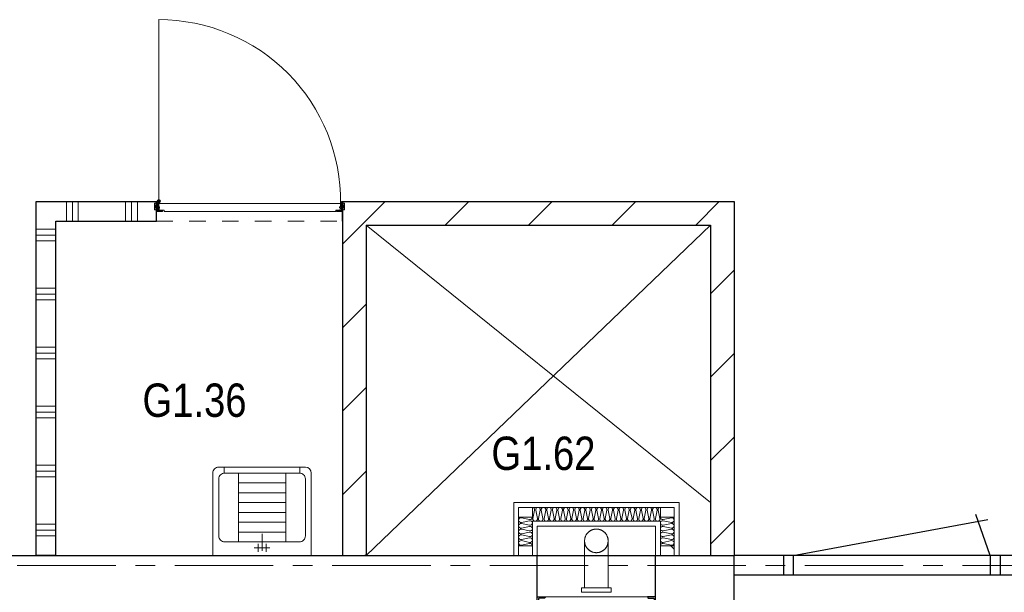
# Model space of a CAD drawing. Header units: millimetres. Extents: x 274611 to 749520, y 175257 to 298905.
# Tile 249 of 251: x 725967 to 730968, y 263132 to 266044. Entities that reach past the tile are written whole.
import ezdxf

# ---------------------------------------------------------------- set-up
doc = ezdxf.new("R2010")
doc.units = ezdxf.units.MM
doc.header["$LTSCALE"] = 400
doc.header["$PDMODE"] = 1
doc.header["$PDSIZE"] = 15
for name, pattern in [('CENTER', [2, 1.25, -0.25, 0.25, -0.25]), ('STYLE_01', [0.416641, 0.208282, -0.208359]), ('STYLE_02', [0.694427, 0.486069, -0.208359])]:
    doc.linetypes.add(name, pattern=pattern)
for name, color, linetype, lineweight in [('BA-blusmiddelen', 7, 'Continuous', 15), ('Binnenkozijnen', 140, 'Continuous', 15), ('leuning', 43, 'Continuous', 5), ('mat-afdichting', 9, 'Continuous', 5), ('mat-aluminium', 140, 'Continuous', 15), ('mat-beton (ihwg)', 5, 'Continuous', 25), ('mat-isolatie', 140, 'Continuous', 15), ('mat-kalkzandsteen', 5, 'Continuous', 25), ('mat-multiplex-hor', 140, 'Continuous', 15), ('mat-scheidingswand-horizontaal', 5, 'Continuous', 25), ('mat-scheidingswand-vertikaal', 5, 'Continuous', 25), ('mat-spuitwerk_marmo', 43, 'STYLE_02', 20), ('mat-staal', 5, 'Continuous', 25), ('None', 7, 'Continuous', 9), ('Ruimtenummers', 5, 'Continuous', 25)]:
    doc.layers.add(name, color=color, linetype=linetype, lineweight=lineweight)
doc.layers.add('stramien', color=1, linetype='CENTER')
doc.styles.add('Arial Narrow', font='ARIALN.TTF', dxfattribs={"height": 222.25})

# ---------------------------------------------------------------- blocks, each defined once
blk = doc.blocks.new('*X2499')
at = {"layer": 'None', "lineweight": 9}
for p, q in [((40701.1, 36882.7), (40809.7, 36991.3)), ((40701.1, 36458.4), (40821.1, 36578.4)), ((40701.1, 36034.2), (40821.1, 36154.2)), ((40701.1, 35609.9), (40821.1, 35729.9)), ((40815.4, 35300), (40821.1, 35305.6))]:
    blk.add_line(p, q, dxfattribs=at)
blk = doc.blocks.new('*X2500')
at = {"layer": 'None', "lineweight": 9}
blk.add_line((40800, 37098.9), (40800, 37100), dxfattribs=at)
blk = doc.blocks.new('*X2501')
at = {"layer": 'None', "lineweight": 9}
for p, q in [((39300, 37000), (39300, 37100)), ((39330, 37000), (39330, 37100)), ((39360, 37000), (39360, 37100)), ((39600, 37000), (39600, 37100)), ((39630, 37000), (39630, 37100)), ((39660, 37000), (39660, 37100))]:
    blk.add_line(p, q, dxfattribs=at)
blk = doc.blocks.new('*X2502')
at = {"layer": 'None', "lineweight": 9}
for p, q in [((40809.7, 36991.3), (40918.4, 37100)), ((41222.6, 36980), (41342.6, 37100)), ((41646.9, 36980), (41766.9, 37100)), ((42071.2, 36980), (42191.2, 37100)), ((42495.4, 36980), (42615.4, 37100))]:
    blk.add_line(p, q, dxfattribs=at)
blk = doc.blocks.new('*X2503')
at = {"layer": 'None', "lineweight": 9}
for p, q in [((42571.1, 36631.4), (42691.1, 36751.4)), ((42571.1, 36207.1), (42691.1, 36327.1)), ((42571.1, 35782.8), (42691.1, 35902.8)), ((42571.1, 35358.6), (42691.1, 35478.6))]:
    blk.add_line(p, q, dxfattribs=at)
blk = doc.blocks.new('*U2504')
at = {"layer": 'mat-kalkzandsteen', "color": 8, "lineweight": 5}
for p, q in [((40821.1, 36980), (42571.1, 35570)), ((42571.1, 36980), (40821.1, 35300))]:
    blk.add_line(p, q, dxfattribs=at)
blk = doc.blocks.new('53.1 kraan')
at = {"layer": 'None', "color": 43, "linetype": 'Continuous', "lineweight": 9}
for p, q in [((-40, 0), (0, 0)), ((-20, -20), (-20, 20)), ((0, 15), (0, -70)), ((0, 0), (40, 0)), ((20, -20), (20, 20))]:
    blk.add_line(p, q, dxfattribs=at)
at = {"layer": 'None', "color": 43, "linetype": 'Continuous', "lineweight": 25}
blk.add_point((0, 0), dxfattribs=at)
blk = doc.blocks.new('53.34-01 stortgoot')
at = {"layer": 'None', "color": 43, "linetype": 'Continuous', "lineweight": 9}
for p, q in [((0, -420), (0, 0)), ((0, 0), (500, 0)), ((500, 0), (500, -420)), ((30, -450), (470, -450)), ((58, -420), (58, -450)), ((442, -420), (442, -450))]:
    blk.add_line(p, q, dxfattribs=at)
at = {"layer": 'None', "color": 8, "linetype": 'Continuous', "lineweight": 5}
for p, q in [((130, -70), (130, -420)), ((370, -70), (370, -420)), ((130, -120), (370, -120)), ((130, -170), (370, -170)), ((130, -220), (370, -220)), ((130, -270), (370, -270)), ((130, -320), (370, -320)), ((130, -370), (370, -370))]:
    blk.add_line(p, q, dxfattribs=at)
at = {"layer": 'None', "color": 43, "linetype": 'Continuous', "lineweight": 9, "flags": 128}
blk.add_lwpolyline([(30, -100, -0.414214), (60, -70), (440, -70, -0.414214), (470, -100), (470, -390, -0.414214), (440, -420), (60, -420, -0.414214), (30, -390)], format="xyb", close=True, dxfattribs=at)
at = {"layer": 'None', "color": 43, "linetype": 'Continuous', "lineweight": 9}
for centre, start, end in [((30, -420), 180, 270), ((470, -420), 270, 0)]:
    blk.add_arc(centre, 30, start, end, dxfattribs=at)
at = {"layer": 'None', "color": 43, "linetype": 'Continuous', "lineweight": 25}
blk.add_point((0, 0), dxfattribs=at)
at = {"layer": 'None', "color": 43}
blk.add_blockref('53.1 kraan', (250, -40), dxfattribs=at)
blk = doc.blocks.new('*X2538')
at = {"layer": 'None', "lineweight": 9}
for p, q in [((39146.1, 36960), (39246.1, 36960)), ((39146.1, 36930), (39246.1, 36930)), ((39146.1, 36900), (39246.1, 36900)), ((39146.1, 36660), (39246.1, 36660)), ((39146.1, 36630), (39246.1, 36630)), ((39146.1, 36600), (39246.1, 36600)), ((39146.1, 36360), (39246.1, 36360)), ((39146.1, 36330), (39246.1, 36330)), ((39146.1, 36300), (39246.1, 36300)), ((39146.1, 36060), (39246.1, 36060)), ((39146.1, 36030), (39246.1, 36030)), ((39146.1, 36000), (39246.1, 36000)), ((39146.1, 35760), (39246.1, 35760)), ((39146.1, 35730), (39246.1, 35730)), ((39146.1, 35700), (39246.1, 35700)), ((39146.1, 35460), (39246.1, 35460)), ((39146.1, 35430), (39246.1, 35430)), ((39146.1, 35400), (39246.1, 35400))]:
    blk.add_line(p, q, dxfattribs=at)
blk = doc.blocks.new('*U2595')
at = {"layer": 'None', "color": 43, "linetype": 'Continuous', "lineweight": 9}
for p, q in [((39747.1, 37057.5), (39757.1, 37091.3)), ((39747.1, 37091.3), (39757.1, 37057.5))]:
    blk.add_line(p, q, dxfattribs=at)
blk.add_lwpolyline([(39747.1, 37091.3), (39757.1, 37091.3), (39757.1, 37057.5), (39747.1, 37057.5)], close=True, dxfattribs=at)
blk = doc.blocks.new('*X2596')
at = {"layer": 'None', "lineweight": 25}
blk.add_line((39757.1, 37070.1), (39761.1, 37074.1), dxfattribs=at)
blk = doc.blocks.new('*U2597')
at = {"layer": 'None', "color": 43, "linetype": 'Continuous', "lineweight": 9}
for p, q in [((40711.1, 37057.5), (40701.1, 37092.3)), ((40711.1, 37092.3), (40701.1, 37057.5))]:
    blk.add_line(p, q, dxfattribs=at)
blk.add_lwpolyline([(40701.1, 37092.3), (40711.1, 37092.3), (40711.1, 37057.5), (40701.1, 37057.5)], close=True, dxfattribs=at)
blk = doc.blocks.new('*U2598')
at = {"layer": 'mat-afdichting', "lineweight": 5}
for points in [[(39782.1, 37053.9), (39770.1, 37053.9), (39770.1, 37056.1), (39782.1, 37056.1)], [(40676.1, 37053.9), (40688.1, 37053.9), (40688.1, 37056.1), (40676.1, 37056.1)]]:
    blk.add_lwpolyline(points, close=True, dxfattribs=at)
at = {"layer": 'mat-aluminium', "lineweight": 15}
blk.add_lwpolyline([(40697.1, 37070.4), (40701.1, 37070.4), (40701.1, 37085.4), (40697.1, 37085.4)], close=True, dxfattribs=at)
at = {"layer": 'mat-multiplex-hor', "lineweight": 15, "flags": 128}
for points in [[(40685.1, 37071.4), (40691.1, 37071.4), (40692, 37089.9), (39766.1, 37089.9), (39767.3, 37071.4), (39774.8, 37071.4)], [(39774.8, 37068.4), (39767.5, 37068.4), (39768.3, 37056.1), (39796.2, 37056.1), (39796.2, 37049.9), (40668.1, 37049.9), (40668.1, 37056.1), (40690.3, 37056.1), (40690.9, 37068.4), (40685.1, 37068.4)]]:
    blk.add_lwpolyline(points, dxfattribs=at)
at = {"layer": 'mat-spuitwerk_marmo', "lineweight": 20}
blk.add_circle((39769.1, 37102.2), 4, dxfattribs=at)
at = {"layer": 'mat-staal', "lineweight": 5, "flags": 128}
for points in [[(39762.1, 37049.9, -0.414214), (39757.1, 37054.9), (39757.1, 37098.3), (39757.1, 37100), (39761.1, 37100), (39761.1, 37098.3), (39761.1, 37054.9), (39761.1, 37054.9, 0.414214), (39762.1, 37053.9), (39787.1, 37053.9), (39787.1, 37049.9)], [(40696.1, 37049.9, 0.414214), (40701.1, 37054.9), (40701.1, 37098.3), (40701.1, 37100), (40697.1, 37100), (40697.1, 37098.3), (40697.1, 37054.9), (40697.1, 37054.9, -0.414214), (40696.1, 37053.9), (40671.1, 37053.9), (40671.1, 37049.9)]]:
    blk.add_lwpolyline(points, format="xyb", close=True, dxfattribs=at)
at = {"layer": 'None', "color": 43, "linetype": 'Continuous', "lineweight": 9}
blk.add_line((39769.1, 37102.2), (39769.1, 38024.8), dxfattribs=at)
for points in [[(39763.6, 37056.2), (39761.1, 37056.2), (39761.1, 37103.3), (39763.6, 37103.3)], [(39774.1, 37099.7), (39776, 37098.1), (39768.6, 37089.7), (39770.3, 37056.7), (39767.9, 37056.6), (39766.1, 37090.5)]]:
    blk.add_lwpolyline(points, close=True, dxfattribs=at)
at = {"layer": 'None', "color": 92, "linetype": 'Continuous', "lineweight": 25, "flags": 128}
for points in [[(39772.2, 37071.1), (39767.2, 37071.1), (39767.2, 37069.1)], [(39767.2, 37069.1), (39772.2, 37069.1)], [(40691, 37071.1), (40686, 37071.1), (40686, 37069.1)], [(40686, 37069.1), (40691, 37069.1)]]:
    blk.add_lwpolyline(points, dxfattribs=at)
at = {"layer": 'None', "color": 140, "linetype": 'Continuous', "lineweight": 15}
blk.add_circle((39769.1, 37102.2), 8, dxfattribs=at)
at = {"layer": 'None', "color": 43, "linetype": 'Continuous', "lineweight": 9}
blk.add_arc((39769.1, 37102.2), 922.6, 359.2903, 90, dxfattribs=at)
at = {"layer": 'None', "color": 8, "linetype": 'Continuous', "lineweight": 5}
for p in [(39747.1, 37083.9), (39758, 37101.5), (40700.1, 37101.5), (40711.1, 37083.9), (40711.1, 37053.9)]:
    blk.add_point(p, dxfattribs=at)
at = {"layer": 'mat-staal'}
blk.add_blockref('*X2596', (0, 0), dxfattribs=at)
at = {"layer": 'None', "color": 7}
for name in ['*U2595', '*U2597']:
    blk.add_blockref(name, (0, 0), dxfattribs=at)
blk = doc.blocks.new('*U243')
at = {"layer": 'None', "color": 8, "linetype": 'Continuous', "lineweight": 5, "flags": 128}
blk.add_lwpolyline([(0, 0, 0.473833), (11.3, 13.9), (2.8, 56.1, -0.473833), (14.1, 70, -0.473833), (25.5, 56.1), (16.9, 13.9, 0.473833), (28.3, 0, 0.473833), (39.6, 13.9), (31.1, 56.1, -0.473833), (42.4, 70, -0.473833), (53.7, 56.1), (45.2, 13.9, 0.473833), (56.5, 0, 0.473833), (67.9, 13.9), (59.3, 56.1, -0.473833), (70.7, 70, -0.473833), (82, 56.1), (73.4, 13.9, 0.473833), (84.8, 0, 0.473833), (96.1, 13.9), (87.6, 56.1, -0.473833), (98.9, 70, -0.473833), (110.2, 56.1), (101.7, 13.9, 0.473833), (113, 0, 0.473833), (124.4, 13.9), (115.8, 56.1, -0.473833), (127.2, 70, -0.473833), (138.5, 56.1), (130, 13.9, 0.473833), (141.3, 0, 0.473833), (152.6, 13.9), (144.1, 56.1, -0.473833), (155.4, 70, -0.473833), (166.8, 56.1), (158.2, 13.9, 0.473833), (169.6, 0, 0.473833), (180.9, 13.9), (172.4, 56.1, -0.473833), (183.7, 70, -0.473833), (195, 56.1), (186.5, 13.9, 0.473833), (197.8, 0, 0.473833), (209.2, 13.9), (200.6, 56.1, -0.473833), (212, 70, -0.473833), (223.3, 56.1), (214.8, 13.9, 0.473833), (226.1, 0, 0.473833), (237.4, 13.9), (228.9, 56.1, -0.473833), (240.2, 70, -0.473833), (251.6, 56.1), (243, 13.9, 0.473833), (254.3, 0, 0.473833), (265.7, 13.9), (257.1, 56.1, -0.473833), (268.5, 70, -0.473833), (279.8, 56.1), (271.3, 13.9, 0.473833), (282.6, 0, 0.473833), (293.9, 13.9), (285.4, 56.1, -0.473833), (296.7, 70, -0.473833), (308.1, 56.1), (299.5, 13.9, 0.473833), (310.9, 0, 0.473833), (322.2, 13.9), (313.7, 56.1, -0.473833), (325, 70, -0.473833), (336.3, 56.1), (327.8, 13.9, 0.473833), (339.1, 0, 0.473833), (350.5, 13.9), (341.9, 56.1, -0.473833), (353.3, 70, -0.473833), (364.6, 56.1), (356.1, 13.9, 0.473833), (367.4, 0, 0.473833), (378.7, 13.9), (370.2, 56.1, -0.473833), (381.5, 70, -0.473833), (392.9, 56.1), (384.3, 13.9, 0.473833), (395.7, 0, 0.473833), (407, 13.9), (398.4, 56.1, -0.473833), (409.8, 70, -0.473833), (421.1, 56.1), (412.6, 13.9, 0.473833), (423.9, 0, 0.473833), (435.2, 13.9), (426.7, 56.1, -0.473833), (438, 70, -0.473833), (449.4, 56.1), (440.8, 13.9, 0.473833), (452.2, 0, 0.473833), (463.5, 13.9), (455, 56.1, -0.473833), (466.3, 70, -0.473833), (477.6, 56.1), (469.1, 13.9, 0.473833), (480.4, 0, 0.473833), (491.8, 13.9), (483.2, 56.1, -0.473833), (494.6, 70, -0.473833), (505.9, 56.1), (497.4, 13.9, 0.473833), (508.7, 0, 0.473833), (520, 13.9), (511.5, 56.1, -0.473833), (522.8, 70, -0.473833), (534.2, 56.1), (525.6, 13.9, 0.473833), (537, 0, 0.473833), (548.3, 13.9), (539.8, 56.1, -0.473833), (551.1, 70, -0.473833), (562.4, 56.1), (553.9, 13.9, 0.473833), (565.2, 0, 0.473833), (576.6, 13.9), (568, 56.1, -0.473833), (579.3, 70, -0.473833), (590.7, 56.1), (582.1, 13.9, 0.473833), (593.5, 0, 0.473833), (604.8, 13.9), (596.3, 56.1, -0.473833), (607.6, 70, -0.473833), (618.9, 56.1), (610.4, 13.9, 0.473833), (621.7, 0, 0.473833), (633.1, 13.9), (624.5, 56.1, -0.473833), (635.9, 70, -0.473833), (647.2, 56.1), (638.7, 13.9, 0.473833), (650, 0, 0.473833)], format="xyb", dxfattribs=at)
blk = doc.blocks.new('*U237')
at = {"layer": 'BA-blusmiddelen', "color": 140, "linetype": 'Continuous', "lineweight": 9}
for points in [[(60, 0), (60, 16.1), (43.9, 43.9), (16.1, 60), (-16.1, 60), (-43.9, 43.9), (-60, 16.1), (-60, -16.1), (-43.9, -43.9), (-16.1, -60), (16.1, -60), (43.9, -43.9), (60, -16.1), (60, 0)], [(-60, 0), (-60, -16.1), (-43.9, -43.9), (-16.1, -60), (16.1, -60), (43.9, -43.9), (60, -16.1), (60, 0)]]:
    blk.add_open_spline(points, degree=2, dxfattribs=at)
blk = doc.blocks.new('DBL')
at = {"layer": 'None', "color": 7}
blk.add_blockref('*U237', (0, 0), dxfattribs=at)
blk = doc.blocks.new('*X244')
at = {"layer": 'None', "lineweight": 5}
blk.add_line((-223.6, 130), (-220, 133.6), dxfattribs=at)
blk = doc.blocks.new('*U245')
at = {"layer": 'None', "color": 8, "linetype": 'Continuous', "lineweight": 5, "flags": 128}
blk.add_lwpolyline([(0, 0, 0.475385), (11.6, 14.2), (2.9, 55.8, -0.475385), (14.5, 70, -0.475385), (26.1, 55.8), (17.4, 14.2, 0.475385), (29, 0, 0.475385), (40.6, 14.2), (31.9, 55.8, -0.475385), (43.5, 70, -0.475385), (55.1, 55.8), (46.4, 14.2, 0.475385), (58, 0, 0.475385), (69.6, 14.2), (60.9, 55.8, -0.475385), (72.5, 70, -0.475385), (84.1, 55.8), (75.4, 14.2, 0.475385), (87, 0, 0.475385), (98.6, 14.2), (89.9, 55.8, -0.475385), (101.5, 70, -0.475385), (113.1, 55.8), (104.4, 14.2, 0.475385), (116, 0, 0.475385), (127.6, 14.2), (118.9, 55.8, -0.475385), (130.5, 70, -0.475385), (142.1, 55.8), (133.4, 14.2, 0.475385), (145, 0, 0.475385)], format="xyb", dxfattribs=at)
blk = doc.blocks.new('*U246')
at = {"layer": 'mat-staal', "lineweight": 25, "flags": 128}
blk.add_lwpolyline([(0, 0), (0, 40), (0, 40, -0.414214), (6, 34), (6, 12, 0.414214), (12, 6), (34, 6, -0.414214), (40, 0)], format="xyb", close=True, dxfattribs=at)
blk = doc.blocks.new('*U247')
at = {"layer": 'mat-staal', "lineweight": 25, "flags": 128}
blk.add_lwpolyline([(0, 0), (0, 40), (0, 40, -0.414214), (6, 34), (6, 12, 0.414214), (12, 6), (34, 6, -0.414214), (40, 0)], format="xyb", close=True, dxfattribs=at)
blk = doc.blocks.new('*X248')
at = {"layer": 'None', "lineweight": 5}
blk.add_line((-236.4, -590), (-220, -573.6), dxfattribs=at)
blk = doc.blocks.new('*U249')
at = {"layer": 'None', "color": 8, "linetype": 'Continuous', "lineweight": 5, "flags": 128}
blk.add_lwpolyline([(0, 0, 0.475385), (11.6, 14.2), (2.9, 55.8, -0.475385), (14.5, 70, -0.475385), (26.1, 55.8), (17.4, 14.2, 0.475385), (29, 0, 0.475385), (40.6, 14.2), (31.9, 55.8, -0.475385), (43.5, 70, -0.475385), (55.1, 55.8), (46.4, 14.2, 0.475385), (58, 0, 0.475385), (69.6, 14.2), (60.9, 55.8, -0.475385), (72.5, 70, -0.475385), (84.1, 55.8), (75.4, 14.2, 0.475385), (87, 0, 0.475385), (98.6, 14.2), (89.9, 55.8, -0.475385), (101.5, 70, -0.475385), (113.1, 55.8), (104.4, 14.2, 0.475385), (116, 0, 0.475385), (127.6, 14.2), (118.9, 55.8, -0.475385), (130.5, 70, -0.475385), (142.1, 55.8), (133.4, 14.2, 0.475385), (145, 0, 0.475385)], format="xyb", dxfattribs=at)
blk = doc.blocks.new('DBL G (2D)')
at = {"layer": 'BA-blusmiddelen', "color": 43, "linetype": 'STYLE_01', "lineweight": 9}
blk.add_line((-520, 105), (-1122.5, 105), dxfattribs=at)
blk.add_arc((-522.9, 105), 600, 179.9993, 270, dxfattribs=at)
at = {"layer": 'leuning', "color": 140, "linetype": 'Continuous', "lineweight": 15}
for p, q in [((0, 225), (-270, 225)), ((0, -615), (0, 225)), ((-25, 200), (-270, 200)), ((-25, -590), (-25, 200)), ((-95, 130), (-270, 130)), ((-120, 105), (-270, 105)), ((-120, -495), (-120, 105)), ((-95, -520), (-95, 130)), ((-270, -495), (-120, -495)), ((-270, -520), (-95, -520)), ((-270, -590), (-25, -590)), ((-270, -615), (0, -615))]:
    blk.add_line(p, q, dxfattribs=at)
at = {"layer": 'mat-beton (ihwg)', "lineweight": 25}
for points in [[(-520, 105), (-395, 105), (-395, 105), (-270, 105)], [(-520, -495), (-395, -495), (-395, -495), (-270, -495)]]:
    blk.add_lwpolyline(points, dxfattribs=at)
at = {"layer": 'mat-multiplex-hor', "lineweight": 15}
for points in [[(-270, 200), (-270, 130), (-220, 130), (-220, 200)], [(-75, 200), (-75, 130), (-25, 130), (-25, 200)], [(-270, -590), (-270, -520), (-220, -520), (-220, -590)], [(-75, -590), (-75, -520), (-25, -520), (-25, -590)]]:
    blk.add_lwpolyline(points, close=True, dxfattribs=at)
at = {"layer": 'None', "color": 8, "linetype": 'Continuous', "lineweight": 5}
for p, q in [((-270, -135), (-270, 105)), ((-270, -495), (-270, -255))]:
    blk.add_line(p, q, dxfattribs=at)
at = {"layer": 'None', "color": 43, "linetype": 'Continuous', "lineweight": 9}
for p, q in [((-195, -135), (-434.3, -135)), ((-195, -255), (-434.3, -255))]:
    blk.add_line(p, q, dxfattribs=at)
for points in [[(-520, 105), (-480, 105), (-480, -495), (-520, -495)], [(-456.3, -119.5), (-434.3, -119.5), (-434.3, -269.5), (-456.3, -269.5)]]:
    blk.add_lwpolyline(points, close=True, dxfattribs=at)
blk.add_circle((-195, -195), 60, dxfattribs=at)
at = {"layer": 'BA-blusmiddelen', "color": 7}
blk.add_blockref('DBL', (-195, -195), dxfattribs=at)
at = {"layer": 'mat-isolatie', "color": 8}
for name, p, rotation in [('*U245', (-220, 130), 359.9999667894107), ('*U243', (-25, -520), 90)]:
    blk.add_blockref(name, p, dxfattribs=dict(at, rotation=rotation))
at = {"layer": 'mat-isolatie', "color": 8, "xscale": -1, "rotation": 180.0000332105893}
blk.add_blockref('*U249', (-220, -520), dxfattribs=at)
at = {"layer": 'mat-multiplex-hor'}
for name in ['*X244', '*X248']:
    blk.add_blockref(name, (0, 0), dxfattribs=at)
at = {"layer": 'mat-staal', "rotation": 180}
blk.add_blockref('*U246', (-480, 105), dxfattribs=at)
at = {"layer": 'mat-staal', "xscale": -1}
blk.add_blockref('*U247', (-480, -495), dxfattribs=at)

msp = doc.modelspace()

# ---------------------------------------------------------------- linework, layer by layer
at = {"layer": 'Binnenkozijnen', "color": 43, "linetype": 'STYLE_01', "lineweight": 9}
msp.add_line((726662.28867, 265018.74408), (727596.29717, 265018.74408), dxfattribs=at)
at = {"layer": 'mat-beton (ihwg)', "lineweight": 25}
for p in [(724596.33053, 263318.74408), (729596.33053, 263068.74408)]:
    msp.add_line(p, (729596.33053, 263318.74408), dxfattribs=at)
at = {"layer": 'mat-kalkzandsteen', "lineweight": 25}
for p, q in [((727606.29717, 265118.74408), (727606.29717, 263318.74408)), ((727606.29717, 265118.74408), (729596.29717, 265118.74408)), ((729596.29717, 265118.74408), (729596.29717, 263318.74408)), ((727726.29717, 264998.74408), (727726.29717, 263318.74408)), ((727726.29717, 264998.74408), (729476.29717, 264998.74408)), ((729476.29717, 264998.74408), (729476.29717, 263318.74408)), ((729896.33053, 263318.74408), (730884.11637, 263502.67925)), ((730896.33053, 263318.74408), (730822.7674, 263528.22429)), ((729476.29717, 263318.74408), (729596.29717, 263318.74408)), ((737611.34092, 263318.74408), (729596.33053, 263318.74408)), ((729846.33053, 263318.74408), (729846.33053, 263218.74408)), ((729896.33053, 263318.74408), (729896.33053, 263218.74408)), ((730896.33053, 263318.74408), (730896.33053, 263218.74408)), ((730946.33053, 263318.74408), (730946.33053, 263218.74408)), ((737611.34092, 263218.74408), (729596.33053, 263218.74408))]:
    msp.add_line(p, q, dxfattribs=at)
at = {"layer": 'mat-scheidingswand-horizontaal', "lineweight": 25}
for p, q in [((726051.31367, 265118.74408), (726662.28867, 265118.74408)), ((726662.28867, 265018.74408), (726662.28867, 265118.74408)), ((727606.29717, 265118.74408), (727706.29717, 265118.74408)), ((727606.29717, 265018.74408), (727606.29717, 265118.74408)), ((726151.31367, 265018.74408), (726662.28867, 265018.74408))]:
    msp.add_line(p, q, dxfattribs=at)
at = {"layer": 'mat-scheidingswand-vertikaal', "lineweight": 25}
for p, q in [((726051.31367, 263318.74408), (726051.31367, 265118.74408)), ((726151.31367, 263318.74408), (726151.31367, 265018.74408)), ((726151.31367, 263318.74408), (726051.31367, 263318.74408))]:
    msp.add_line(p, q, dxfattribs=at)
at = {"layer": 'stramien', "lineweight": 0}
msp.add_line((741655.18989, 263268.74408), (722947.21989, 263268.74408), dxfattribs=at)

# ---------------------------------------------------------------- block references
at = {"layer": 'mat-kalkzandsteen'}
for name in ['*X2502', '*X2499', '*X2503']:
    msp.add_blockref(name, (686905.23053, 228018.74408), dxfattribs=at)
at = {"layer": 'mat-scheidingswand-horizontaal'}
for name in ['*X2501', '*X2500']:
    msp.add_blockref(name, (686905.23053, 228018.74408), dxfattribs=at)
at = {"layer": 'mat-scheidingswand-vertikaal'}
msp.add_blockref('*X2538', (686905.23053, 228018.74408), dxfattribs=at)
at = {"layer": 'None', "color": 7}
for name in ['*U2598', '*U2504']:
    msp.add_blockref(name, (686905.23053, 228018.74408), dxfattribs=at)
for name, p, rotation in [('53.34-01 stortgoot', (727448.38091, 263318.74408), 180), ('DBL G (2D)', (728701.29743, 263588.74408), 90)]:
    msp.add_blockref(name, p, dxfattribs=dict(at, rotation=rotation))

# ---------------------------------------------------------------- texts
at = {"layer": 'Ruimtenummers', "char_height": 169.333333, "style": 'Arial Narrow'}
for s, insert, attachment_point in [('G1.36', (726855.23053, 264193.62741), 2), ('G1.62', (728363.17217, 263923.62741), 1)]:
    msp.add_mtext(s, dxfattribs=dict(at, insert=insert, attachment_point=attachment_point))

doc.saveas('drawing.dxf')
